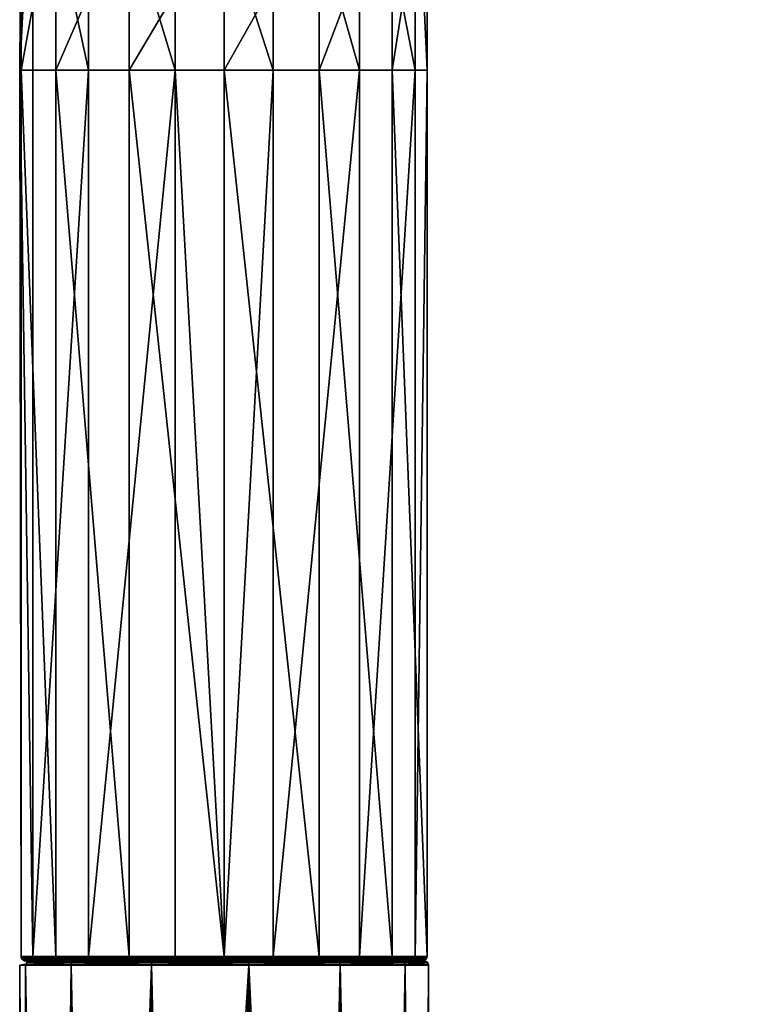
# Model space of a CAD drawing. Header units: centimetres. Extents: x -7.2 to 4.3, y -21.3 to 5.9.
# Tile 2 of 7: x -6 to -0.8, y -7.8 to -1. Entities that reach past the tile are written whole.
import ezdxf

# ---------------------------------------------------------------- set-up
doc = ezdxf.new("R2010")
doc.units = ezdxf.units.CM
doc.layers.get('0').update_dxf_attribs({"true_color": 0x5890e1})

msp = doc.modelspace()

# ---------------------------------------------------------------- meshes
at = {"color": 121, "true_color": 0xa6e5e5}
mesh = msp.add_polyface(dxfattribs=at)
corners = [(-3.1655, 1.1211, 41.427), (-3.3912, 0.9933, 41.5744), (-3.37, 0.9128, 37.7365), (-4.5976, 0.6102, 37.7365), (-3.7917, 0.84, 41.93), (-4.5976, 0.6207, 37.7237), (-3.3749, 0.922, 37.7237), (-3.4456, 1.0567, 37.6552), (-3.4121, 0.9929, 37.6684), (-4.5976, 0.7728, 37.6552), (-4.5976, 0.7007, 37.6684), (-4.5986, 1.0262, 45.7315), (-2.5835, 0.845, 44.7137), (-3.3126, 1.2157, 46.1763), (-4.76, 0.9056, 44.5388), (-3.1828, 1.0766, 42.2636), (-4.3701, 0.7699, 42.789), (-3.1848, 1.1142, 41.5795), (-2.6055, 0.8648, 43.9627), (-1.4945, 0.9015, 43.9102), (-4.605, 0.8042, 43.4193), (-2.884, 0.9793, 43.2283), (-0.8384, 1.1683, 43.2973), (-0.8384, 0.9235, 43.8394), (-0.8384, 0.8134, 44.564), (-1.424, 0.8243, 44.7218), (-0.8384, 1.092, 45.6959), (-1.7172, 1.5071, 46.2908), (-1.9991, 1.1229, 43.2498), (-3.2677, -1.3098, 64.6329), (-3.6544, -1.3098, 65.1932), (-3.6544, -7.4769, 65.1932), (-3.9367, -0.1352, 62.6538), (-3.427, 1.5076, 62.0525), (-3.427, 0.0249, 63.0759), (-3.9367, -1.3098, 62.8691), (-3.427, -1.3098, 63.3205), (-3.1856, 1.9841, 62.4746), (-3.1856, 0.2507, 63.6711), (-3.1856, -1.3098, 63.957), (-3.2677, 0.4903, 64.3031), (-4.2573, 0.8011, 65.1228), (-3.6544, 0.689, 64.8269), (-3.9367, 1.1696, 61.7531)]
mesh.append_faces([[corners[k] for k in face] for face in [(0, 1, 2), (2, 1, 3), (3, 1, 4), (2, 5, 6), (7, 8, 9), (6, 10, 8), (11, 12, 13), (11, 14, 12), (4, 15, 16), (4, 1, 15), (15, 1, 17), (18, 19, 12), (20, 18, 12), (20, 21, 18), (20, 16, 21), (21, 16, 15), (19, 22, 23), (24, 19, 23), (24, 25, 19), (24, 26, 25), (12, 25, 27), (12, 19, 25), (21, 28, 18), (18, 28, 19), (29, 30, 31), (32, 33, 34), (35, 34, 36), (35, 32, 34), (34, 37, 38), (36, 38, 39), (36, 34, 38), (39, 40, 29), (39, 38, 40), (41, 30, 42), (30, 29, 42), (42, 29, 40), (43, 33, 32)]], dxfattribs={"color": 121})
mesh = msp.add_polyface(dxfattribs=at)
corners = [(-4.3701, 0.7699, 42.789), (-4.5976, 0.6102, 37.7365), (-3.7917, 0.84, 41.93), (-4.605, 0.8042, 43.4193), (-5.84, 0.9206, 37.7365), (-4.5976, 0.6207, 37.7237), (-3.37, 0.9128, 37.7365), (-5.8204, 0.922, 37.7237), (-3.3749, 0.922, 37.7237), (-4.5976, 0.7007, 37.6684), (-3.4121, 0.9929, 37.6684), (-4.5976, 0.7728, 37.6552), (-5.7832, 0.9929, 37.6684), (-5.5409, -1.3098, 65.1932), (-5.9276, -1.3098, 64.6329), (-5.9276, -7.4769, 64.6329), (-5.5409, -7.4769, 65.1932), (-4.938, -1.3098, 65.5096), (-3.6544, -1.3098, 65.1932), (-4.2573, -1.3098, 65.5096), (-4.2573, -7.4769, 65.5096), (-4.5977, -7.4769, 65.5509), (-6.0097, 0.2507, 63.6711), (-5.7683, 1.5076, 62.0525), (-5.7683, 0.0249, 63.0759), (-6.0097, -1.3098, 63.957), (-5.7683, -1.3098, 63.3205), (-6.0201, -1.3098, 64.1285), (-5.9276, 0.4903, 64.3031), (-5.2587, 1.1696, 61.7531), (-5.2587, -0.1352, 62.6538), (-5.2587, -1.3098, 62.8691), (-4.5977, 1.0477, 61.6451), (-4.5977, -0.1929, 62.5015), (-4.5977, -1.3098, 62.7061), (-3.9367, 1.1696, 61.7531), (-3.9367, -0.1352, 62.6538), (-3.9367, -1.3098, 62.8691), (-4.938, 0.8011, 65.1228), (-5.5409, 0.689, 64.8269), (-4.2573, 0.8011, 65.1228)]
mesh.append_faces([[corners[k] for k in face] for face in [(0, 1, 2), (0, 3, 1), (1, 3, 4), (1, 5, 6), (1, 7, 5), (1, 4, 7), (8, 5, 9), (10, 9, 11), (5, 12, 9), (13, 14, 15), (16, 17, 13), (18, 19, 20), (19, 17, 21), (22, 23, 24), (25, 24, 26), (25, 22, 24), (25, 27, 22), (22, 27, 28), (24, 29, 30), (26, 30, 31), (26, 24, 30), (30, 32, 33), (31, 33, 34), (31, 30, 33), (33, 35, 36), (34, 36, 37), (34, 33, 36), (38, 39, 17), (19, 38, 17), (19, 40, 38), (19, 18, 40), (27, 14, 28), (28, 14, 13), (39, 13, 17), (39, 28, 13), (33, 32, 35), (29, 32, 30)]], dxfattribs={"color": 121})
mesh = msp.add_polyface(dxfattribs=at)
corners = [(-5.5409, -7.4769, 65.1932), (-5.5409, -1.3098, 65.1932), (-5.9276, -7.4769, 64.6329), (-4.938, -7.4769, 65.5096), (-4.938, -1.3098, 65.5096), (-4.5977, -7.4769, 65.5509), (-4.2573, -1.3098, 65.5096), (-4.2573, -7.4769, 65.5096), (-3.6544, -1.3098, 65.1932), (-3.6544, -7.4769, 65.1932), (-3.2677, -1.3098, 64.6329), (-3.2677, -7.4769, 64.6329), (-3.1856, -1.3098, 63.957), (-3.1856, -7.4769, 63.957), (-3.427, -1.3098, 63.3205), (-3.427, -7.4769, 63.3205), (-3.9367, -1.3098, 62.8691), (-3.9367, -7.4769, 62.8691), (-4.5977, -1.3098, 62.7061), (-4.5977, -7.4769, 62.7061), (-5.2587, -1.3098, 62.8691), (-5.2587, -7.4769, 62.8691), (-5.7683, -1.3098, 63.3205), (-5.7683, -7.4769, 63.3205), (-6.0097, -1.3098, 63.957), (-6.0097, -7.4769, 63.957), (-6.0201, -1.3098, 64.1285), (-5.9276, -1.3098, 64.6329), (-4.2575, -7.4842, 65.5088), (-3.655, -7.4842, 65.1926), (-3.9371, -7.4843, 62.8698), (-3.4278, -7.4843, 63.321), (-4.5977, -7.4843, 62.707), (-5.9268, -7.4842, 64.6326), (-6.0088, -7.4842, 63.9572), (-5.7676, -7.4843, 63.321), (-5.2583, -7.4843, 62.8698), (-3.1866, -7.4842, 63.9572), (-3.2685, -7.4842, 64.6326), (-5.5403, -7.4842, 65.1926), (-4.9378, -7.4842, 65.5088)]
mesh.append_faces([[corners[k] for k in face] for face in [(0, 1, 2), (0, 3, 4), (4, 3, 5), (6, 5, 7), (8, 7, 9), (10, 9, 11), (12, 11, 13), (14, 13, 15), (16, 15, 17), (18, 17, 19), (20, 19, 21), (22, 21, 23), (24, 23, 25), (26, 25, 2), (27, 26, 2), (26, 24, 25), (24, 22, 23), (22, 20, 21), (20, 18, 19), (18, 16, 17), (16, 14, 15), (14, 12, 13), (12, 10, 11), (7, 28, 9), (7, 5, 28), (9, 29, 11), (17, 30, 19), (17, 15, 31), (19, 32, 21), (2, 33, 0), (2, 25, 34), (25, 23, 35), (23, 21, 36), (15, 13, 37), (13, 11, 38), (0, 39, 3), (5, 3, 40), (40, 3, 39)]], dxfattribs={"color": 121})
mesh = msp.add_polyface(dxfattribs=at)
corners = [(-5.9778, -7.5306, 63.7884), (-6.02, -7.538, 64.1285), (-5.9778, -7.5306, 64.4687), (-5.9712, -7.5177, 64.467), (-5.6566, -7.5177, 65.0666), (-5.6476, -7.5093, 65.0587), (-5.0951, -7.5093, 65.4401), (-5.0912, -7.5074, 65.4299), (-5.6395, -7.5074, 65.0515), (-5.9596, -7.5093, 64.4642), (-5.9712, -7.5177, 63.79), (-5.6616, -7.5306, 63.186), (-5.6623, -7.538, 63.1854), (-5.102, -7.538, 62.7986), (-5.1017, -7.5306, 62.7995), (-5.6566, -7.5177, 63.1904), (-5.0993, -7.5177, 62.8058), (-5.6476, -7.5093, 63.1984), (-5.0951, -7.5093, 62.817), (-5.6395, -7.5074, 63.2056), (-5.0912, -7.5074, 62.8271), (-4.4286, -7.5093, 62.7361), (-4.4264, -7.5306, 62.7174), (-4.4272, -7.5177, 62.7242), (-5.9787, -7.538, 64.4689), (-5.6616, -7.5306, 65.0711), (-5.0993, -7.5177, 65.4512), (-4.4286, -7.5093, 65.5209), (-5.6623, -7.538, 65.0717), (-5.1017, -7.5306, 65.4576), (-4.4272, -7.5177, 65.5328), (-5.102, -7.538, 65.4585), (-4.4264, -7.5306, 65.5396), (-5.9491, -7.5074, 63.7955), (-5.9596, -7.5093, 63.7928)]
mesh.append_faces([[corners[k] for k in face] for face in [(0, 1, 2), (3, 2, 4), (5, 4, 6), (7, 5, 6), (5, 8, 9), (3, 9, 10), (0, 10, 11), (12, 0, 11), (13, 11, 14), (14, 11, 15), (16, 15, 17), (18, 17, 19), (20, 21, 18), (22, 14, 16), (23, 16, 18), (2, 24, 25), (4, 25, 26), (6, 26, 27), (25, 28, 29), (26, 29, 30), (29, 31, 32), (33, 17, 34), (16, 14, 15), (18, 16, 17), (11, 10, 15), (15, 10, 34), (17, 15, 34), (2, 3, 0), (0, 3, 10), (34, 10, 9), (4, 5, 3), (3, 5, 9), (25, 4, 2), (29, 26, 25), (26, 6, 4), (32, 30, 29), (30, 27, 26)]], dxfattribs={"color": 121})
mesh = msp.add_polyface(dxfattribs=at)
corners = [(-3.7897, -7.538, 65.299), (-3.5558, -21.2946, 65.0516), (-3.3382, -7.538, 64.7895), (-4.4263, -7.538, 65.5405), (-4.1041, -21.2946, 65.43), (-4.7654, -21.2946, 65.5104), (-5.102, -7.538, 65.4585), (-5.6623, -7.538, 65.0717), (-5.3884, -21.2946, 65.2741), (-5.6396, -21.2946, 65.0516), (-5.8302, -21.2946, 64.7754), (-5.9787, -7.538, 64.4689), (-6.02, -7.538, 64.1285), (-5.9897, -21.2946, 64.1285), (-5.9493, -21.2946, 63.7954), (-5.9787, -7.538, 63.7882), (-5.7915, -19.3947, 63.4045), (-5.6623, -7.538, 63.1854), (-5.7568, -19.1089, 63.349), (-5.6436, -18.8193, 63.2018), (-5.4918, -18.6036, 63.0539), (-5.102, -7.538, 62.7986), (-5.0936, -18.3087, 62.8208), (-4.4263, -7.538, 62.7166), (-4.4538, -18.2096, 62.7371), (-3.9195, -18.4121, 62.9057), (-3.7897, -7.538, 62.958), (-3.5406, -18.8398, 63.2145), (-3.3382, -7.538, 63.4675), (-3.4039, -19.3946, 63.4045), (-3.3652, -21.2946, 63.4816), (-3.2461, -21.2946, 63.7954), (-3.1754, -7.538, 64.1285), (-3.2461, -21.2946, 64.4617), (-5.9778, -7.5306, 63.7884), (-5.6616, -7.5306, 63.186), (-5.1017, -7.5306, 62.7995), (-3.1762, -7.5306, 64.1285), (-3.3391, -7.5306, 63.4679), (-4.4264, -7.5306, 62.7174), (-3.7902, -7.5306, 62.9587), (-5.9778, -7.5306, 64.4687), (-5.6616, -7.5306, 65.0711), (-5.1017, -7.5306, 65.4576)]
mesh.append_faces([[corners[k] for k in face] for face in [(0, 1, 2), (0, 3, 4), (5, 3, 6), (6, 7, 8), (8, 7, 9), (9, 7, 10), (10, 7, 11), (11, 12, 13), (14, 12, 15), (16, 15, 17), (18, 17, 19), (18, 16, 17), (19, 17, 20), (20, 17, 21), (22, 21, 23), (24, 23, 25), (24, 22, 23), (23, 26, 25), (25, 26, 27), (27, 26, 28), (29, 28, 30), (31, 28, 32), (15, 16, 14), (2, 33, 32), (29, 27, 28), (22, 20, 21), (15, 34, 17), (15, 12, 34), (17, 35, 21), (21, 36, 23), (32, 37, 2), (32, 28, 38), (23, 39, 26), (26, 40, 28), (12, 11, 41), (11, 7, 42), (7, 6, 43)]], dxfattribs={"color": 121})
mesh = msp.add_polyface(dxfattribs=at)
corners = [(-4.2575, -7.4842, 65.5088), (-4.5977, -7.4769, 65.5509), (-4.9378, -7.4842, 65.5088), (-4.9362, -7.4972, 65.5022), (-5.5359, -7.4972, 65.1875), (-3.6544, -7.4769, 65.1932), (-3.655, -7.4842, 65.1926), (-4.2591, -7.4972, 65.5022), (-3.4278, -7.4843, 63.321), (-3.4333, -7.4972, 63.3249), (-3.9371, -7.4843, 62.8698), (-3.9367, -7.4769, 62.8691), (-3.427, -7.4769, 63.3205), (-3.1866, -7.4842, 63.9572), (-3.1933, -7.4972, 63.958), (-3.2748, -7.4972, 64.6302), (-4.5977, -7.4769, 62.7061), (-4.5977, -7.4843, 62.707), (-3.9402, -7.4972, 62.8758), (-6.0088, -7.4842, 63.9572), (-6.0021, -7.4972, 63.958), (-5.9268, -7.4842, 64.6326), (-5.9276, -7.4769, 64.6329), (-6.0097, -7.4769, 63.957), (-5.7676, -7.4843, 63.321), (-5.7683, -7.4769, 63.3205), (-5.2583, -7.4843, 62.8698), (-5.2551, -7.4972, 62.8758), (-4.5977, -7.4972, 62.7137), (-5.2587, -7.4769, 62.8691), (-3.1856, -7.4769, 63.957), (-3.2685, -7.4842, 64.6326), (-3.6595, -7.4972, 65.1875), (-3.2677, -7.4769, 64.6329), (-5.9205, -7.4972, 64.6302), (-5.5403, -7.4842, 65.1926), (-5.5409, -7.4769, 65.1932), (-5.762, -7.4972, 63.3249)]
mesh.append_faces([[corners[k] for k in face] for face in [(0, 1, 2), (3, 2, 4), (5, 0, 6), (6, 0, 7), (8, 9, 10), (11, 8, 10), (8, 12, 13), (14, 13, 15), (16, 10, 17), (17, 10, 18), (19, 20, 21), (22, 19, 21), (19, 23, 24), (24, 25, 26), (27, 26, 28), (26, 29, 17), (28, 17, 18), (28, 26, 17), (13, 30, 31), (15, 31, 32), (31, 33, 6), (32, 6, 7), (32, 31, 6), (10, 9, 18), (21, 34, 35), (36, 21, 35), (4, 35, 34), (7, 0, 3), (3, 0, 2), (35, 4, 2), (34, 21, 20), (24, 37, 19), (19, 37, 20), (26, 27, 24), (13, 14, 8), (8, 14, 9), (31, 15, 13)]], dxfattribs={"color": 121})
mesh = msp.add_polyface(dxfattribs=at)
corners = [(-5.5278, -7.5055, 65.1785), (-5.5359, -7.4972, 65.1875), (-5.9092, -7.5055, 64.6259), (-5.9491, -7.5074, 64.4616), (-5.9902, -7.5055, 63.9595), (-5.9895, -7.5074, 64.1285), (-5.9491, -7.5074, 63.7955), (-4.4299, -7.5074, 62.7469), (-5.2495, -7.5055, 62.8865), (-4.5977, -7.5055, 62.7258), (-5.0912, -7.5074, 62.8271), (-5.7521, -7.5055, 63.3317), (-5.762, -7.4972, 63.3249), (-6.0021, -7.4972, 63.958), (-5.7676, -7.4843, 63.321), (-5.2551, -7.4972, 62.8758), (-4.5977, -7.4972, 62.7137), (-5.6395, -7.5074, 65.0515), (-4.9334, -7.5055, 65.4905), (-5.0912, -7.5074, 65.4299), (-4.262, -7.5055, 65.4905), (-4.2591, -7.4972, 65.5022), (-4.9362, -7.4972, 65.5022), (-5.6395, -7.5074, 63.2056), (-5.9205, -7.4972, 64.6302), (-5.0951, -7.5093, 65.4401), (-4.4299, -7.5074, 65.5102), (-5.6476, -7.5093, 65.0587), (-5.0951, -7.5093, 62.817), (-4.4286, -7.5093, 65.5209), (-5.6476, -7.5093, 63.1984), (-5.9596, -7.5093, 63.7928), (-5.9596, -7.5093, 64.4642)]
mesh.append_faces([[corners[k] for k in face] for face in [(0, 1, 2), (3, 2, 4), (5, 4, 6), (5, 3, 4), (7, 8, 9), (7, 10, 8), (8, 10, 11), (12, 11, 13), (12, 14, 15), (8, 15, 9), (8, 12, 15), (8, 11, 12), (9, 15, 16), (2, 3, 0), (0, 3, 17), (18, 17, 19), (20, 18, 19), (18, 21, 22), (0, 22, 1), (0, 18, 22), (0, 17, 18), (10, 23, 11), (11, 23, 4), (13, 4, 24), (23, 6, 4), (2, 24, 4), (2, 1, 24), (4, 13, 11), (19, 25, 26), (19, 17, 27), (10, 28, 23), (26, 25, 29), (23, 30, 6), (5, 31, 32), (3, 32, 17), (3, 5, 32), (6, 31, 5)]], dxfattribs={"color": 121})
mesh = msp.add_polyface(dxfattribs=at)
corners = [(-4.4286, -7.5093, 62.7361), (-4.4299, -7.5074, 62.7469), (-3.8008, -7.5093, 62.9741), (-3.794, -7.5177, 62.9643), (-3.3451, -7.5177, 63.4711), (-3.3391, -7.5306, 63.4679), (-3.1762, -7.5306, 64.1285), (-3.1754, -7.538, 64.1285), (-3.3382, -7.538, 63.4675), (-3.7902, -7.5306, 62.9587), (-4.4272, -7.5177, 62.7242), (-5.0951, -7.5093, 62.817), (-4.4263, -7.538, 62.7166), (-5.1017, -7.5306, 62.7995), (-4.4264, -7.5306, 62.7174), (-5.0993, -7.5177, 62.8058), (-3.7897, -7.538, 62.958), (-4.4286, -7.5093, 65.5209), (-4.4272, -7.5177, 65.5328), (-3.8008, -7.5093, 65.2829), (-4.4264, -7.5306, 65.5396), (-3.794, -7.5177, 65.2928), (-3.3557, -7.5093, 64.7804), (-5.102, -7.538, 65.4585), (-4.4263, -7.538, 65.5405), (-3.7902, -7.5306, 65.2983), (-3.3451, -7.5177, 64.786), (-3.195, -7.5093, 64.1285), (-3.7897, -7.538, 65.299), (-3.3391, -7.5306, 64.7891), (-3.183, -7.5177, 64.1285), (-3.3557, -7.5093, 63.4767), (-3.3382, -7.538, 64.7895), (-3.807, -7.5074, 62.9831)]
mesh.append_faces([[corners[k] for k in face] for face in [(0, 1, 2), (3, 2, 4), (5, 4, 6), (7, 5, 6), (5, 8, 9), (3, 9, 10), (0, 10, 11), (0, 3, 10), (0, 2, 3), (12, 13, 14), (10, 14, 15), (10, 9, 14), (14, 9, 16), (17, 18, 19), (18, 20, 21), (19, 21, 22), (23, 24, 20), (20, 24, 25), (21, 25, 26), (22, 26, 27), (24, 28, 25), (25, 28, 29), (26, 29, 30), (27, 30, 31), (28, 32, 29), (29, 32, 6), (30, 6, 4), (31, 4, 2), (33, 31, 2), (6, 30, 29), (30, 27, 26), (4, 31, 30), (9, 3, 5), (5, 3, 4), (25, 21, 20), (21, 19, 18), (29, 26, 25), (26, 22, 21)]], dxfattribs={"color": 121})
mesh = msp.add_polyface(dxfattribs=at)
corners = [(-3.6595, -7.4972, 65.1875), (-4.2591, -7.4972, 65.5022), (-4.262, -7.5055, 65.4905), (-3.6675, -7.5055, 65.1785), (-4.4299, -7.5074, 65.5102), (-3.807, -7.5074, 65.274), (-3.2861, -7.5055, 64.6259), (-3.3653, -7.5074, 64.7753), (-3.2051, -7.5055, 63.9595), (-3.1933, -7.4972, 63.958), (-3.4333, -7.4972, 63.3249), (-3.2748, -7.4972, 64.6302), (-4.5977, -7.4972, 62.7137), (-3.9402, -7.4972, 62.8758), (-3.9458, -7.5055, 62.8865), (-4.5977, -7.5055, 62.7258), (-3.807, -7.5074, 62.9831), (-4.4299, -7.5074, 62.7469), (-5.0912, -7.5074, 65.4299), (-4.9334, -7.5055, 65.4905), (-3.2059, -7.5074, 64.1285), (-3.4433, -7.5055, 63.3317), (-3.3653, -7.5074, 63.4817), (-5.0912, -7.5074, 62.8271), (-4.4286, -7.5093, 62.7361), (-4.4286, -7.5093, 65.5209), (-3.8008, -7.5093, 65.2829), (-3.3557, -7.5093, 64.7804), (-3.195, -7.5093, 64.1285), (-3.3557, -7.5093, 63.4767), (-3.8008, -7.5093, 62.9741)]
mesh.append_faces([[corners[k] for k in face] for face in [(0, 1, 2), (3, 2, 4), (5, 3, 4), (5, 6, 3), (5, 7, 6), (6, 7, 8), (9, 8, 10), (6, 11, 3), (6, 9, 11), (6, 8, 9), (12, 13, 14), (15, 14, 16), (17, 15, 16), (15, 12, 14), (3, 0, 2), (3, 11, 0), (2, 18, 4), (2, 1, 19), (7, 20, 8), (8, 20, 21), (10, 21, 13), (20, 22, 21), (21, 22, 14), (13, 21, 14), (22, 16, 14), (21, 10, 8), (23, 17, 24), (4, 25, 5), (5, 26, 7), (5, 25, 26), (7, 27, 20), (7, 26, 27), (20, 28, 22), (20, 27, 28), (22, 29, 16), (22, 28, 29), (16, 30, 17)]], dxfattribs={"color": 121})
mesh = msp.add_polyface(dxfattribs=at)
corners = [(-3.5558, -21.2946, 65.0516), (-3.3652, -21.2946, 64.7754), (-3.3382, -7.538, 64.7895), (-3.7897, -7.538, 65.299), (-3.8069, -21.2946, 65.2741), (-4.1041, -21.2946, 65.43), (-4.4263, -7.538, 65.5405), (-4.4299, -21.2946, 65.5104), (-4.7654, -21.2946, 65.5104), (-5.0912, -21.2946, 65.43), (-5.102, -7.538, 65.4585), (-5.3884, -21.2946, 65.2741), (-5.9493, -21.2946, 64.4617), (-5.9787, -7.538, 64.4689), (-5.9897, -21.2946, 64.1285), (-5.8302, -21.2946, 64.7754), (-6.02, -7.538, 64.1285), (-5.9493, -21.2946, 63.7954), (-3.3652, -21.2946, 63.4816), (-3.3382, -7.538, 63.4675), (-3.2461, -21.2946, 63.7954), (-3.2057, -21.2946, 64.1285), (-3.1754, -7.538, 64.1285), (-3.2461, -21.2946, 64.4617), (-4.1815, -18.2974, 62.1981), (-5.2643, -18.4289, 62.1981), (-4.7391, -18.2297, 62.1981), (-5.2683, -18.4229, 62.1994), (-4.74, -18.2226, 62.1994), (-4.179, -18.2906, 62.1994), (-5.2755, -18.4127, 62.2136), (-5.021, -18.2784, 62.2184), (-4.7415, -18.2101, 62.2136), (-4.7409, -18.2146, 62.2049), (-4.1761, -18.2832, 62.2049), (-5.2729, -18.4163, 62.2049), (-4.7415, -18.2096, 62.2184), (-4.4538, -18.2096, 62.2184), (-4.1745, -18.2789, 62.2136), (-4.1743, -18.2784, 62.2184), (-3.9195, -18.4121, 62.2184), (-5.0936, -18.3087, 62.8208), (-4.4538, -18.2096, 62.7371), (-3.9195, -18.4121, 62.9057), (-5.2759, -18.4121, 62.2184)]
mesh.append_faces([[corners[k] for k in face] for face in [(0, 1, 2), (3, 4, 0), (3, 5, 4), (5, 6, 7), (7, 6, 8), (9, 10, 11), (9, 8, 10), (12, 13, 14), (12, 15, 13), (14, 16, 17), (18, 19, 20), (21, 22, 23), (21, 20, 22), (1, 23, 2), (24, 25, 26), (26, 27, 28), (24, 28, 29), (30, 31, 32), (33, 32, 34), (29, 33, 34), (29, 28, 33), (33, 28, 35), (31, 36, 32), (32, 36, 37), (38, 37, 39), (40, 38, 39), (24, 26, 28), (32, 33, 30), (30, 33, 35), (37, 38, 32), (32, 38, 34), (36, 31, 41), (42, 36, 41), (42, 37, 36), (42, 39, 37), (42, 43, 39), (31, 44, 41)]], dxfattribs={"color": 121})

doc.saveas('drawing.dxf')
